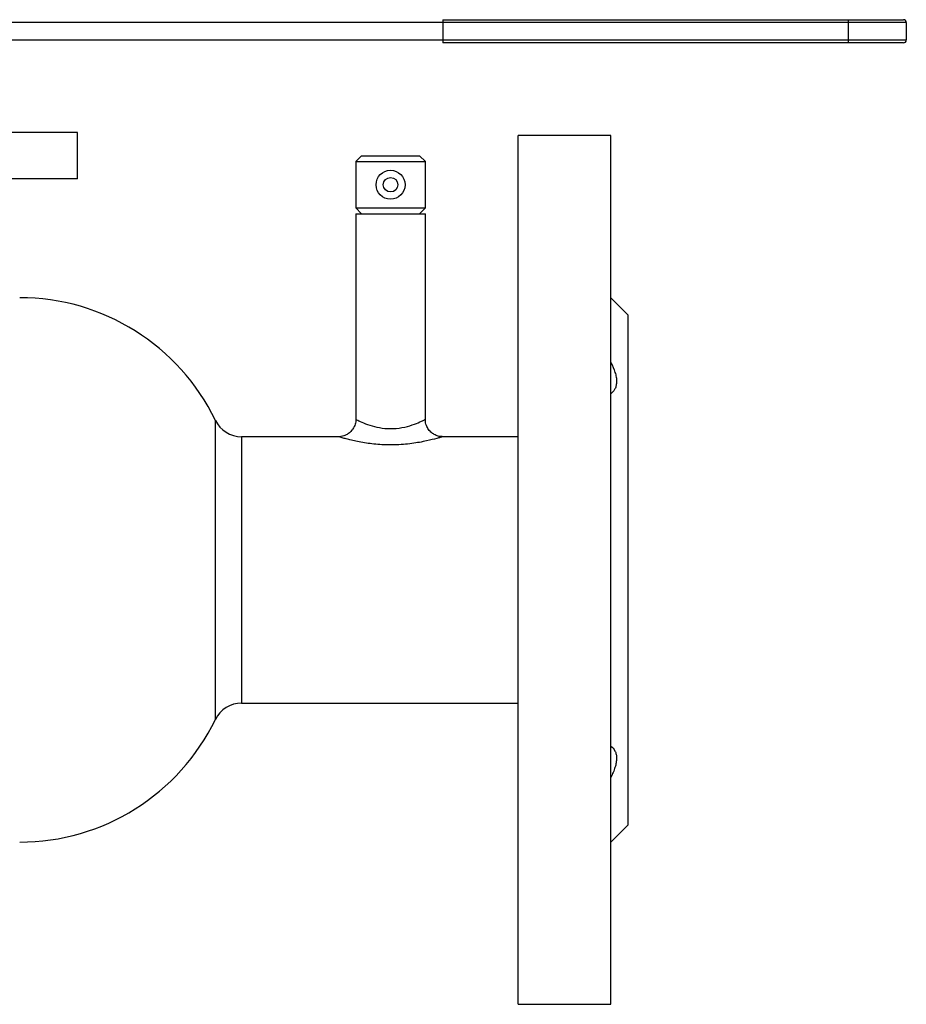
# Model space of a CAD drawing. Header units: millimetres. Extents: x -140 to 188, y -75 to 95.
# Tile 13 of 13: x 35 to 188, y -75 to 95. Entities that reach past the tile are written whole.
import ezdxf

# ---------------------------------------------------------------- set-up
doc = ezdxf.new("R2010")
doc.units = ezdxf.units.MM

msp = doc.modelspace()

# ---------------------------------------------------------------- linework, layer by layer
at = {"color": 7, "linetype": 'Continuous', "lineweight": 25}
for p, q in [((188, 94.5), (27.91, 94.5)), ((108, 95), (187.5, 95)), ((108, 95), (108, 91)), ((178, 91), (178, 95)), ((188, 94.5), (188, 91.5)), ((27.91, 91.5), (188, 91.5)), ((187.5, 91), (108, 91)), ((45, 75.5), (-45, 75.5)), ((45, 67.5), (45, 75.5)), ((137, 75), (121, 75)), ((121, -75), (121, 75)), ((137, -75), (137, 75)), ((94, 71.5), (93, 70.5)), ((94, 71.5), (104, 71.5)), ((105, 70.5), (104, 71.5)), ((93, 70.5), (93, 62.5)), ((93, 70.5), (105, 70.5)), ((105, 62.5), (105, 70.5)), ((45, 67.5), (-45, 67.5)), ((93, 62.5), (94, 61.5)), ((93, 62.5), (105, 62.5)), ((93, 61.5), (93, 26)), ((93, 61.5), (105, 61.5)), ((104, 61.5), (105, 62.5)), ((105, 25.96), (105, 61.5)), ((140, 44), (137, 47)), ((140, -44), (140, 44)), ((90, 23), (73.28, 23)), ((121, 23), (107.88, 23)), ((73.28, -23), (121, -23)), ((137, -47), (140, -44)), ((121, -75), (137, -75))]:
    msp.add_line(p, q, dxfattribs=at)
at = {"color": 1, "linetype": 'Continuous', "lineweight": 25}
for p, q in [((68.77, -25.82), (68.77, 25.82)), ((73.28, 23), (73.28, -23))]:
    msp.add_line(p, q, dxfattribs=at)
at = {"color": 7, "linetype": 'Continuous', "lineweight": 25}
for radius in [2.5, 1.25]:
    msp.add_circle((99, 66.5), radius, dxfattribs=at)
for centre, radius, start, end in [((187.5, 94.5), 0.5, 0, 90), ((187.5, 91.5), 0.5, 270, 360), ((35, 9.48), 37.52, 25.8216, 90), ((73.28, 28), 5, 205.8216, 270), ((73.28, -28), 5, 90, 154.1784), ((35, -9.48), 37.52, 270, 334.1784)]:
    msp.add_arc(centre, radius, start, end, dxfattribs=at)
for points, knots in [([(137, 35.82), (137.3, 35.24), (137.55, 34.67), (137.82, 33.83), (137.89, 33.55), (137.98, 33.03), (138, 32.77), (138, 32.41), (137.99, 32.29), (137.97, 32.06), (137.95, 31.96), (137.89, 31.64), (137.82, 31.45), (137.64, 31.1), (137.54, 30.94), (137.29, 30.66), (137.15, 30.54), (137, 30.43)], [0, 0, 0, 0, 0.25, 0.25, 0.375, 0.375, 0.5, 0.5, 0.5625, 0.5625, 0.625, 0.625, 0.75, 0.75, 0.875, 0.875, 1, 1, 1, 1]), ([(92.99, 26.01), (93, 25.99), (93.03, 25.71), (92.9, 25.13), (92.57, 24.38), (92.06, 23.78), (91.52, 23.39), (90.97, 23.14), (90.45, 23.03), (90.12, 22.99), (89.97, 23), (89.97, 23)], [0, 0, 0, 0, 0.009199, 0.179615, 0.365972, 0.525638, 0.666416, 0.792052, 0.90326, 0.999417, 1, 1, 1, 1]), ([(107.89, 23.01), (107.72, 23.02), (107.31, 23.05), (106.69, 23.27), (106.06, 23.67), (105.53, 24.24), (105.15, 24.96), (104.98, 25.57), (105.01, 25.91), (105.01, 25.95)], [0, 0, 0, 0, 0.109174, 0.270199, 0.428416, 0.599118, 0.777223, 0.967869, 1, 1, 1, 1]), ([(137, -30.43), (137.3, -30.64), (137.55, -30.92), (137.82, -31.44), (137.89, -31.64), (137.98, -32.06), (138, -32.28), (138, -32.64), (137.99, -32.77), (137.97, -33.02), (137.95, -33.15), (137.89, -33.55), (137.82, -33.82), (137.64, -34.38), (137.54, -34.67), (137.29, -35.24), (137.15, -35.53), (137, -35.82)], [0, 0, 0, 0, 0.25, 0.25, 0.375, 0.375, 0.5, 0.5, 0.5625, 0.5625, 0.625, 0.625, 0.75, 0.75, 0.875, 0.875, 1, 1, 1, 1])]:
    msp.add_open_spline(points, degree=3, knots=knots, dxfattribs=at)
at = {"color": 1, "linetype": 'Continuous', "lineweight": 25}
for points, knots in [([(93, 26), (93.07, 25.96), (93.21, 25.89), (94.24, 25.39), (95.71, 24.85), (97.5, 24.44), (99.51, 24.34), (101.51, 24.63), (103.2, 25.16), (104.38, 25.68), (104.99, 26), (104.94, 25.97), (104.92, 25.96)], [0, 0, 0, 0, 0.105631, 0.215701, 0.321856, 0.422432, 0.524147, 0.632261, 0.741821, 0.847775, 0.95278, 1, 1, 1, 1]), ([(107.88, 22.96), (107.91, 22.97), (107.97, 22.99), (107.58, 22.87), (106.81, 22.65), (105.24, 22.25), (102.7, 21.78), (99.75, 21.53), (96.8, 21.62), (94.12, 21.97), (92.26, 22.38), (91.11, 22.67), (90.48, 22.85), (90.08, 22.98), (90.03, 22.99), (90, 23)], [0, 0, 0, 0, 0.044786, 0.094125, 0.145263, 0.248569, 0.359695, 0.473965, 0.582604, 0.687095, 0.79288, 0.845261, 0.899378, 0.948734, 1, 1, 1, 1])]:
    msp.add_open_spline(points, degree=3, knots=knots, dxfattribs=at)

doc.saveas('drawing.dxf')
